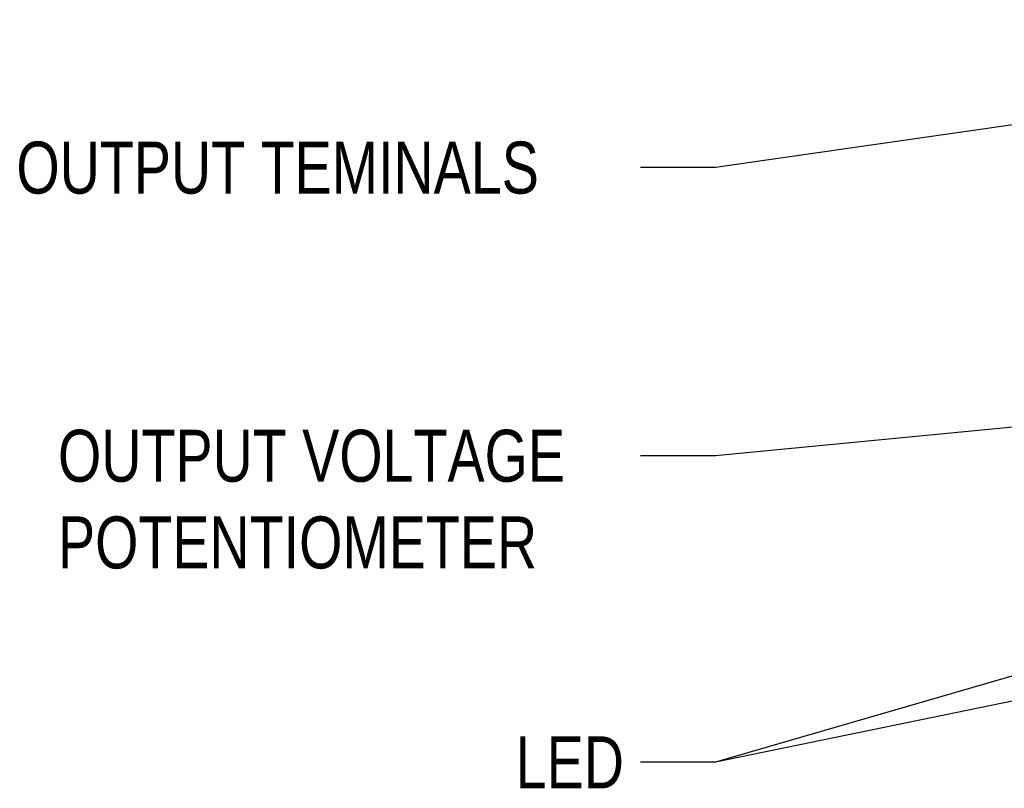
# Model space of a CAD drawing. Header units: inches. Extents: x 0 to 34, y 0 to 22.
# Tile 11 of 54: x 22.8 to 25.1, y 8.3 to 10.2. Entities that reach past the tile are written whole.
import ezdxf

# ---------------------------------------------------------------- set-up
doc = ezdxf.new("R2010")
doc.units = ezdxf.units.IN
doc.header["$LTSCALE"] = 1.87
doc.header["$MEASUREMENT"] = 0
doc.layers.add('DETAIL', color=7, linetype='CONTINUOUS')
doc.styles.get("Standard").update_dxf_attribs({"font": 'txt', "width": 0.8})

msp = doc.modelspace()

# ---------------------------------------------------------------- linework, layer by layer
at = {"layer": 'DETAIL', "color": 2, "linetype": 'CONTINUOUS'}
for p, q in [((26.9295, 10.1815), (24.4507, 9.826)), ((24.4507, 9.826), (24.2707, 9.826)), ((27.1963, 9.3964), (24.4507, 9.1334)), ((27.1049, 9.1694), (24.4507, 8.3966)), ((24.4507, 9.1334), (24.2707, 9.1334)), ((27.1042, 8.9437), (24.4507, 8.3966)), ((24.4507, 8.3966), (24.2707, 8.3966)), ((24.4507, 8.3966), (24.2707, 8.3966))]:
    msp.add_line(p, q, dxfattribs=at)

# ---------------------------------------------------------------- texts
at = {"layer": 'DETAIL', "color": 2, "linetype": 'CONTINUOUS', "width": 0.8}
for s, p in [('OUTPUT TEMINALS', (22.7707, 9.7635)), ('LED', (23.9707, 8.3341))]:
    msp.add_text(s, height=0.125, dxfattribs=at).set_placement(p)
at = {"layer": 'DETAIL', "color": 2, "linetype": 'CONTINUOUS', "insert": (22.8707, 9.1959), "char_height": 0.125, "width": 1.4, "attachment_point": 1}
msp.add_mtext('OUTPUT VOLTAGE\\PPOTENTIOMETER', dxfattribs=at)

doc.saveas('drawing.dxf')
